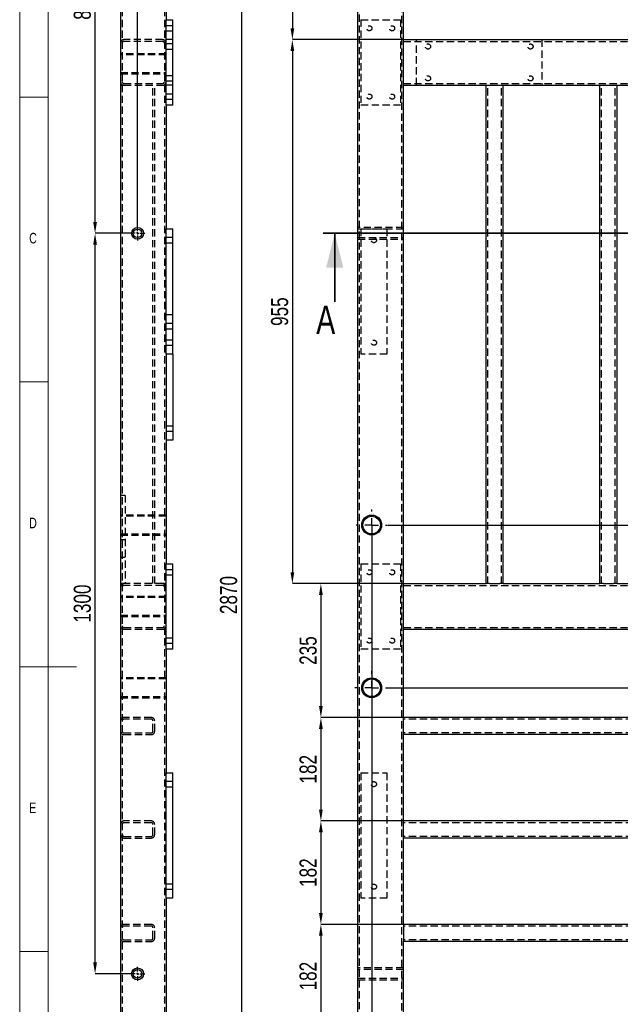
# Model space of a CAD drawing. Header units: millimetres. Extents: x 5 to 589, y 5 to 415.
# Tile 3 of 18: x 5 to 110, y 151 to 324. Entities that reach past the tile are written whole.
import ezdxf

# ---------------------------------------------------------------- set-up
doc = ezdxf.new("R2010")
doc.units = ezdxf.units.MM
doc.header["$PDSIZE"] = -1
doc.linetypes.add('CENTERX2', pattern=[20.32, 12.7, -2.54, 2.54, -2.54])
doc.linetypes.add('HIDDEN', pattern=[1.905, 1.27, -0.635])
for name, color, linetype in [('COTES', 1, 'Continuous'), ('NOTES', 6, 'Continuous'), ('TRAIT-MIXTES', 3, 'CENTERX2'), ('TRAIT-TIRET', 2, 'HIDDEN')]:
    doc.layers.add(name, color=color, linetype=linetype)
doc.layers.add('TRAIT-FORT', color=4, linetype='Continuous', lineweight=25)
doc.styles.add('SLDTEXTSTYLE0', font='TXT', dxfattribs={"width": 0.75})
doc.dimstyles.new('SLDDIMSTYLE1', dxfattribs={"dimtxt": 3, "dimasz": 2, "dimexe": 0, "dimexo": 0.0625, "dimgap": 0.75, "dimtad": 0, "dimtih": 1, "dimtoh": 1, "dimdec": 0, "dimlfac": 10, "dimrnd": 1e-09, "dimzin": 12, "dimdsep": 46, "dimtxsty": 'SLDTEXTSTYLE0', "dimsah": 1, "dimcen": 0.09, "dimadec": 0, "dimazin": 3, "dimtfac": 1, "dimtdec": 0, "dimtofl": 0, "dimtmove": 0, "dimatfit": 3, "dimfxl": 1, "dimfrac": 2, "dimtolj": 1, "dimtzin": 12, "dimarcsym": 0})
doc.dimstyles.new('SLDDIMSTYLE2', dxfattribs={"dimtxt": 3, "dimasz": 2, "dimexe": 0, "dimexo": 0.0625, "dimgap": 0.75, "dimtad": 1, "dimdec": 0, "dimlfac": 10, "dimrnd": 1e-09, "dimzin": 12, "dimdsep": 46, "dimtxsty": 'SLDTEXTSTYLE0', "dimsah": 1, "dimcen": 0.09, "dimadec": 0, "dimazin": 3, "dimtfac": 1, "dimtdec": 0, "dimtofl": 0, "dimtmove": 0, "dimatfit": 3, "dimfxl": 1, "dimfrac": 2, "dimtolj": 1, "dimtzin": 12, "dimarcsym": 0})
doc.dimstyles.new('SLDDIMSTYLE3', dxfattribs={"dimtxt": 3, "dimasz": 2, "dimexe": 0, "dimexo": 0.0625, "dimgap": 0.75, "dimtad": 1, "dimdec": 0, "dimlfac": 10, "dimrnd": 1e-09, "dimzin": 12, "dimdsep": 46, "dimtxsty": 'SLDTEXTSTYLE0', "dimsah": 1, "dimcen": 0.09, "dimadec": 0, "dimazin": 3, "dimtfac": 1, "dimtdec": 0, "dimtmove": 0, "dimatfit": 0, "dimfxl": 1, "dimfrac": 2, "dimtolj": 1, "dimtzin": 12, "dimarcsym": 0})

# ---------------------------------------------------------------- blocks, each defined once
blk = doc.blocks.new('_D_2')
at = {"layer": 'COTES', "color": 0, "lineweight": -2, "transparency": 16777216}
for p, q in [((69.63, 234.88), (189.01, 234.88)), ((189.01, 234.88), (193.01, 234.84)), ((193.01, 234.84), (197.01, 234.84))]:
    blk.add_line(p, q, dxfattribs=at)
at = {"layer": 'Defpoints', "color": 0, "transparency": 16777216}
for p in [(187.41, 366.09), (69.57, 234.88), (197.01, 234.84)]:
    blk.add_point(p, dxfattribs=at)
at = {"layer": 'COTES', "color": 0, "transparency": 16777216, "insert": (201.13, 234.84), "char_height": 3, "attachment_point": 5, "style": 'SLDTEXTSTYLE0'}
blk.add_mtext('\\A1;1312', dxfattribs=at)
blk = doc.blocks.new('_D_5')
at = {"layer": 'COTES', "color": 0, "lineweight": -2, "transparency": 16777216}
blk.add_line((69.83, 206.31), (197.01, 206.31), dxfattribs=at)
at = {"layer": 'Defpoints', "color": 0, "transparency": 16777216}
for p in [(187.41, 366.09), (69.77, 206.31), (197.01, 206.31)]:
    blk.add_point(p, dxfattribs=at)
at = {"layer": 'COTES', "color": 0, "transparency": 16777216, "insert": (201.51, 206.31), "char_height": 3, "attachment_point": 5, "style": 'SLDTEXTSTYLE0'}
blk.add_mtext('\\A1;1598', dxfattribs=at)
blk = doc.blocks.new('_D_8')
at = {"layer": 'COTES', "color": 0, "lineweight": -2, "transparency": 16777216}
for p, q in [((66.82, 234.82), (66.82, 76.59)), ((66.82, 76.59), (76.23, 72.59)), ((76.23, 72.59), (76.23, 68.59))]:
    blk.add_line(p, q, dxfattribs=at)
at = {"layer": 'Defpoints', "color": 0, "transparency": 16777216}
for p in [(66.82, 234.88), (64.41, 79.09), (76.23, 68.59)]:
    blk.add_point(p, dxfattribs=at)
at = {"layer": 'COTES', "color": 0, "transparency": 16777216, "insert": (76.23, 65.97), "char_height": 3, "attachment_point": 5, "rotation": 90, "style": 'SLDTEXTSTYLE0'}
blk.add_mtext('\\A1;24', dxfattribs=at)
blk = doc.blocks.new('_D_9')
at = {"layer": 'COTES', "color": 0, "lineweight": -2, "transparency": 16777216}
blk.add_line((114.02, 312.83), (114.02, 68.59), dxfattribs=at)
at = {"layer": 'Defpoints', "color": 0, "transparency": 16777216}
for p in [(114.02, 312.9), (64.41, 79.09), (114.02, 68.59)]:
    blk.add_point(p, dxfattribs=at)
at = {"layer": 'COTES', "color": 0, "transparency": 16777216, "insert": (114.02, 64.84), "char_height": 3, "attachment_point": 5, "rotation": 90, "style": 'SLDTEXTSTYLE0'}
blk.add_mtext('\\A1;496', dxfattribs=at)
blk = doc.blocks.new('_D_10')
at = {"layer": 'COTES', "color": 0, "lineweight": -2, "transparency": 16777216}
blk.add_line((142.69, 315.78), (142.69, 68.59), dxfattribs=at)
at = {"layer": 'Defpoints', "color": 0, "transparency": 16777216}
for p in [(142.69, 315.85), (64.41, 79.09), (142.69, 68.59)]:
    blk.add_point(p, dxfattribs=at)
at = {"layer": 'COTES', "color": 0, "transparency": 16777216, "insert": (142.69, 64.84), "char_height": 3, "attachment_point": 5, "rotation": 90, "style": 'SLDTEXTSTYLE0'}
blk.add_mtext('\\A1;783', dxfattribs=at)
blk = doc.blocks.new('_D_14')
at = {"layer": 'COTES', "color": 0, "lineweight": -2, "transparency": 16777216}
for p, q in [((64.34, 366.09), (52.89, 366.09)), ((52.89, 364.09), (52.89, 322.09)), ((72.34, 320.09), (52.89, 320.09))]:
    blk.add_line(p, q, dxfattribs=at)
at = {"layer": 'COTES', "color": 0, "transparency": 16777216}
for points in [[(52.56, 364.09), (53.22, 364.09), (52.89, 366.09)], [(52.56, 322.09), (53.22, 322.09), (52.89, 320.09)]]:
    blk.add_solid(points, dxfattribs=at)
at = {"layer": 'Defpoints', "color": 0, "transparency": 16777216}
for p in [(64.41, 366.09), (52.89, 320.09), (72.41, 320.09)]:
    blk.add_point(p, dxfattribs=at)
at = {"layer": 'COTES', "color": 0, "transparency": 16777216, "insert": (49.14, 343.09), "char_height": 3, "attachment_point": 2, "rotation": 90, "style": 'SLDTEXTSTYLE0'}
blk.add_mtext('\\A1;460', dxfattribs=at)
blk = doc.blocks.new('_D_16')
at = {"layer": 'COTES', "color": 0, "lineweight": -2, "transparency": 16777216}
for p, q in [((72.34, 320.09), (52.89, 320.09)), ((52.89, 318.09), (52.89, 226.59)), ((72.34, 224.59), (52.89, 224.59))]:
    blk.add_line(p, q, dxfattribs=at)
at = {"layer": 'COTES', "color": 0, "transparency": 16777216}
for points in [[(52.56, 318.09), (53.22, 318.09), (52.89, 320.09)], [(52.56, 226.59), (53.22, 226.59), (52.89, 224.59)]]:
    blk.add_solid(points, dxfattribs=at)
at = {"layer": 'Defpoints', "color": 0, "transparency": 16777216}
for p in [(72.41, 320.09), (52.89, 224.59), (72.41, 224.59)]:
    blk.add_point(p, dxfattribs=at)
at = {"layer": 'COTES', "color": 0, "transparency": 16777216, "insert": (49.14, 272.34), "char_height": 3, "attachment_point": 2, "rotation": 90, "style": 'SLDTEXTSTYLE0'}
blk.add_mtext('\\A1;955', dxfattribs=at)
blk = doc.blocks.new('_D_17')
at = {"layer": 'COTES', "color": 0, "lineweight": -2, "transparency": 16777216}
for p, q in [((72.34, 224.59), (57.9, 224.59)), ((57.9, 222.59), (57.9, 203.09)), ((72.34, 201.09), (57.9, 201.09))]:
    blk.add_line(p, q, dxfattribs=at)
at = {"layer": 'COTES', "color": 0, "transparency": 16777216}
for points in [[(57.57, 222.59), (58.23, 222.59), (57.9, 224.59)], [(57.57, 203.09), (58.23, 203.09), (57.9, 201.09)]]:
    blk.add_solid(points, dxfattribs=at)
at = {"layer": 'Defpoints', "color": 0, "transparency": 16777216}
for p in [(72.41, 224.59), (57.9, 201.09), (72.41, 201.09)]:
    blk.add_point(p, dxfattribs=at)
at = {"layer": 'COTES', "color": 0, "transparency": 16777216, "insert": (54.15, 212.84), "char_height": 3, "attachment_point": 2, "rotation": 90, "style": 'SLDTEXTSTYLE0'}
blk.add_mtext('\\A1;235', dxfattribs=at)
blk = doc.blocks.new('_D_18')
at = {"layer": 'COTES', "color": 0, "lineweight": -2, "transparency": 16777216}
for p, q in [((72.34, 201.09), (57.9, 201.09)), ((57.9, 199.09), (57.9, 184.93)), ((72.34, 182.93), (57.9, 182.93))]:
    blk.add_line(p, q, dxfattribs=at)
at = {"layer": 'COTES', "color": 0, "transparency": 16777216}
for points in [[(57.57, 199.09), (58.23, 199.09), (57.9, 201.09)], [(57.57, 184.93), (58.23, 184.93), (57.9, 182.93)]]:
    blk.add_solid(points, dxfattribs=at)
at = {"layer": 'Defpoints', "color": 0, "transparency": 16777216}
for p in [(72.41, 201.09), (57.9, 182.93), (72.41, 182.93)]:
    blk.add_point(p, dxfattribs=at)
at = {"layer": 'COTES', "color": 0, "transparency": 16777216, "insert": (54.15, 192.01), "char_height": 3, "attachment_point": 2, "rotation": 90, "style": 'SLDTEXTSTYLE0'}
blk.add_mtext('\\A1;182', dxfattribs=at)
blk = doc.blocks.new('_D_19')
at = {"layer": 'COTES', "color": 0, "lineweight": -2, "transparency": 16777216}
for p, q in [((72.34, 182.93), (57.9, 182.93)), ((57.9, 180.93), (57.9, 166.77)), ((72.34, 164.77), (57.9, 164.77))]:
    blk.add_line(p, q, dxfattribs=at)
at = {"layer": 'COTES', "color": 0, "transparency": 16777216}
for points in [[(57.57, 180.93), (58.23, 180.93), (57.9, 182.93)], [(57.57, 166.77), (58.23, 166.77), (57.9, 164.77)]]:
    blk.add_solid(points, dxfattribs=at)
at = {"layer": 'Defpoints', "color": 0, "transparency": 16777216}
for p in [(72.41, 182.93), (57.9, 164.77), (72.41, 164.77)]:
    blk.add_point(p, dxfattribs=at)
at = {"layer": 'COTES', "color": 0, "transparency": 16777216, "insert": (54.15, 173.85), "char_height": 3, "attachment_point": 2, "rotation": 90, "style": 'SLDTEXTSTYLE0'}
blk.add_mtext('\\A1;182', dxfattribs=at)
blk = doc.blocks.new('_D_20')
at = {"layer": 'COTES', "color": 0, "lineweight": -2, "transparency": 16777216}
for p, q in [((72.34, 164.77), (57.9, 164.77)), ((57.9, 162.77), (57.9, 148.61)), ((72.34, 146.61), (57.9, 146.61))]:
    blk.add_line(p, q, dxfattribs=at)
at = {"layer": 'COTES', "color": 0, "transparency": 16777216}
for points in [[(57.57, 162.77), (58.23, 162.77), (57.9, 164.77)], [(57.57, 148.61), (58.23, 148.61), (57.9, 146.61)]]:
    blk.add_solid(points, dxfattribs=at)
at = {"layer": 'Defpoints', "color": 0, "transparency": 16777216}
for p in [(72.41, 164.77), (57.9, 146.61), (72.41, 146.61)]:
    blk.add_point(p, dxfattribs=at)
at = {"layer": 'COTES', "color": 0, "transparency": 16777216, "insert": (54.15, 155.69), "char_height": 3, "attachment_point": 2, "rotation": 90, "style": 'SLDTEXTSTYLE0'}
blk.add_mtext('\\A1;182', dxfattribs=at)
blk = doc.blocks.new('_D_23')
at = {"layer": 'COTES', "color": 0, "lineweight": -2, "transparency": 16777216}
for p, q in [((64.34, 366.09), (43.93, 366.09)), ((43.93, 364.09), (43.93, 81.09)), ((64.34, 79.09), (43.93, 79.09))]:
    blk.add_line(p, q, dxfattribs=at)
at = {"layer": 'COTES', "color": 0, "transparency": 16777216}
for points in [[(43.6, 364.09), (44.27, 364.09), (43.93, 366.09)], [(43.6, 81.09), (44.27, 81.09), (43.93, 79.09)]]:
    blk.add_solid(points, dxfattribs=at)
at = {"layer": 'Defpoints', "color": 0, "transparency": 16777216}
for p in [(64.41, 366.09), (43.93, 79.09), (64.41, 79.09)]:
    blk.add_point(p, dxfattribs=at)
at = {"layer": 'COTES', "color": 0, "transparency": 16777216, "insert": (40.18, 222.59), "char_height": 3, "attachment_point": 2, "rotation": 90, "style": 'SLDTEXTSTYLE0'}
blk.add_mtext('\\A1;2870', dxfattribs=at)
blk = doc.blocks.new('SW_CENTERMARKSYMBOL_0')
at = {"layer": 'TRAIT-MIXTES', "color": 0}
for p, q in [((0, 2.4), (0, 2.95)), ((-2.4, 0), (-2.95, 0)), ((0, 0), (-1.2, 0)), ((0, 0), (0, 1.2)), ((0, 0), (0, -1.2)), ((0, 0), (1.2, 0)), ((2.4, 0), (2.95, 0)), ((0, -2.4), (0, -2.95))]:
    blk.add_line(p, q, dxfattribs=at)
blk = doc.blocks.new('SW_CENTERMARKSYMBOL_1')
at = {"layer": 'TRAIT-MIXTES', "color": 0}
for p, q in [((0, 2.4), (0, 2.75)), ((-2.4, 0), (-2.75, 0)), ((0, 0), (-1.2, 0)), ((0, 0), (0, 1.2)), ((0, 0), (0, -1.2)), ((0, 0), (1.2, 0)), ((2.4, 0), (2.75, 0)), ((0, -2.4), (0, -2.75))]:
    blk.add_line(p, q, dxfattribs=at)
blk = doc.blocks.new('_D_75')
at = {"layer": 'COTES', "color": 0, "lineweight": -2, "transparency": 16777216}
for p, q in [((24.4, 286.09), (18.24, 286.09)), ((18.24, 158.09), (18.24, 284.09)), ((24.4, 156.09), (18.24, 156.09))]:
    blk.add_line(p, q, dxfattribs=at)
at = {"layer": 'COTES', "color": 0, "transparency": 16777216}
for points in [[(17.91, 284.09), (18.57, 284.09), (18.24, 286.09)], [(17.91, 158.09), (18.57, 158.09), (18.24, 156.09)]]:
    blk.add_solid(points, dxfattribs=at)
at = {"layer": 'Defpoints', "color": 0, "transparency": 16777216}
for p in [(18.24, 286.09), (24.46, 286.09), (24.46, 156.09)]:
    blk.add_point(p, dxfattribs=at)
at = {"layer": 'COTES', "color": 0, "transparency": 16777216, "insert": (14.49, 221.09), "char_height": 3, "attachment_point": 2, "rotation": 90, "style": 'SLDTEXTSTYLE0'}
blk.add_mtext('\\A1;1300', dxfattribs=at)
blk = doc.blocks.new('_D_76')
at = {"layer": 'COTES', "color": 0, "lineweight": -2, "transparency": 16777216}
for p, q in [((23.25, 366.09), (18.24, 366.09)), ((18.24, 288.09), (18.24, 364.09)), ((24.4, 286.09), (18.24, 286.09))]:
    blk.add_line(p, q, dxfattribs=at)
at = {"layer": 'COTES', "color": 0, "transparency": 16777216}
for points in [[(17.91, 364.09), (18.57, 364.09), (18.24, 366.09)], [(17.91, 288.09), (18.57, 288.09), (18.24, 286.09)]]:
    blk.add_solid(points, dxfattribs=at)
at = {"layer": 'Defpoints', "color": 0, "transparency": 16777216}
for p in [(18.24, 366.09), (23.31, 366.09), (24.46, 286.09)]:
    blk.add_point(p, dxfattribs=at)
at = {"layer": 'COTES', "color": 0, "transparency": 16777216, "insert": (14.49, 326.09), "char_height": 3, "attachment_point": 2, "rotation": 90, "style": 'SLDTEXTSTYLE0'}
blk.add_mtext('\\A1;800', dxfattribs=at)
blk = doc.blocks.new('_D_77')
at = {"layer": 'COTES', "color": 0, "lineweight": -2, "transparency": 16777216}
for p, q in [((20.71, 369.59), (18.71, 369.59)), ((22.71, 365.56), (22.71, 369.59)), ((22.71, 369.59), (25.71, 369.59)), ((25.71, 287.41), (25.71, 369.59)), ((27.71, 369.59), (34.59, 369.59))]:
    blk.add_line(p, q, dxfattribs=at)
at = {"layer": 'COTES', "color": 0, "transparency": 16777216}
for points in [[(20.71, 369.93), (20.71, 369.26), (22.71, 369.59)], [(27.71, 369.93), (27.71, 369.26), (25.71, 369.59)]]:
    blk.add_solid(points, dxfattribs=at)
at = {"layer": 'Defpoints', "color": 0, "transparency": 16777216}
for p in [(22.71, 369.59), (22.71, 365.49), (25.71, 287.34)]:
    blk.add_point(p, dxfattribs=at)
at = {"layer": 'COTES', "color": 0, "transparency": 16777216, "insert": (32.15, 373.34), "char_height": 3, "attachment_point": 2, "style": 'SLDTEXTSTYLE0'}
blk.add_mtext('\\A1;30', dxfattribs=at)
blk = doc.blocks.new('SW_CENTERMARKSYMBOL_34')
at = {"layer": 'TRAIT-MIXTES', "color": 0}
for p, q in [((-0.4, 0), (-1.25, 0)), ((0, 0), (-0.2, 0)), ((0, 0.4), (0, 1.25)), ((0, 0), (0, 0.2)), ((0, 0), (0, -0.2)), ((0, 0), (0.2, 0)), ((0.4, 0), (1.25, 0)), ((0, -0.4), (0, -1.25))]:
    blk.add_line(p, q, dxfattribs=at)
blk = doc.blocks.new('SW_CENTERMARKSYMBOL_35')
at = {"layer": 'TRAIT-MIXTES', "color": 0}
for p, q in [((-0.4, 0), (-1.25, 0)), ((0, 0), (-0.2, 0)), ((0, 0.4), (0, 1.25)), ((0, 0), (0, 0.2)), ((0, 0), (0, -0.2)), ((0, 0), (0.2, 0)), ((0.4, 0), (1.25, 0)), ((0, -0.4), (0, -1.25))]:
    blk.add_line(p, q, dxfattribs=at)

msp = doc.modelspace()

# ---------------------------------------------------------------- linework, layer by layer
at = {"lineweight": 18}
for p, q in [((5, 415), (5, 5)), ((10, 410), (10, 10)), ((5, 310), (10, 310)), ((10, 260), (5, 260)), ((5, 210), (15, 210)), ((10, 160), (5, 160))]:
    msp.add_line(p, q, dxfattribs=at)
at = {"lineweight": 35}
for p, q in [((193.73, 286.09), (58.33, 286.09)), ((60.33, 274.09), (60.33, 286.09))]:
    msp.add_line(p, q, dxfattribs=at)
msp.add_solid([(60.33, 286.09), (58.83, 280.09), (61.83, 280.09)], dxfattribs=at)
at = {"layer": 'TRAIT-FORT', "lineweight": 25}
for p, q in [((22.71, 365.49), (22.71, 79.69)), ((64.41, 79.09), (64.41, 366.09)), ((30.71, 354.59), (30.71, 323.59)), ((72.41, 320.09), (72.41, 335.59)), ((30.71, 308.59), (30.71, 323.59)), ((30.71, 323.59), (31.91, 323.59)), ((31.91, 308.59), (31.91, 323.59)), ((72.41, 319.49), (72.41, 320.09)), ((72.41, 320.09), (179.41, 320.09)), ((72.41, 312.69), (72.41, 319.49)), ((72.41, 312.09), (72.41, 312.69)), ((72.41, 312.09), (86.91, 312.09)), ((72.41, 224.59), (72.41, 312.09)), ((86.91, 224.59), (86.91, 312.09)), ((86.91, 312.09), (87.51, 312.09)), ((87.51, 312.09), (89.31, 312.09)), ((89.31, 312.09), (89.91, 312.09)), ((89.91, 224.59), (89.91, 312.09)), ((89.91, 312.09), (106.91, 312.09)), ((106.91, 224.59), (106.91, 312.09)), ((106.91, 312.09), (107.51, 312.09)), ((107.51, 312.09), (109.31, 312.09)), ((109.31, 312.09), (109.91, 312.09)), ((109.91, 224.59), (109.91, 312.09)), ((109.91, 312.09), (121.91, 312.09)), ((31.91, 308.59), (30.71, 308.59)), ((30.71, 308.59), (30.71, 286.89)), ((30.71, 286.89), (31.91, 286.89)), ((30.71, 264.89), (30.71, 286.89)), ((31.91, 264.89), (31.91, 286.89)), ((31.91, 264.89), (30.71, 264.89)), ((30.71, 264.89), (30.71, 228.09)), ((31.91, 264.89), (31.91, 249.79)), ((31.91, 249.79), (30.71, 249.79)), ((30.71, 213.09), (30.71, 228.09)), ((30.71, 228.09), (31.91, 228.09)), ((31.91, 213.09), (31.91, 228.09)), ((72.41, 224.59), (86.91, 224.59)), ((72.41, 223.99), (72.41, 224.59)), ((72.41, 217.19), (72.41, 223.99)), ((87.51, 224.59), (86.91, 224.59)), ((87.51, 224.59), (89.31, 224.59)), ((89.91, 224.59), (89.31, 224.59)), ((89.91, 224.59), (106.91, 224.59)), ((107.51, 224.59), (106.91, 224.59)), ((107.51, 224.59), (109.31, 224.59)), ((109.91, 224.59), (109.31, 224.59)), ((109.91, 224.59), (121.91, 224.59)), ((72.41, 216.59), (72.41, 217.19)), ((72.41, 216.59), (179.41, 216.59)), ((72.41, 201.09), (72.41, 216.59)), ((31.91, 213.09), (30.71, 213.09)), ((30.71, 213.09), (30.71, 191.39)), ((72.41, 200.49), (72.41, 201.09)), ((179.41, 201.09), (72.41, 201.09)), ((72.41, 198.69), (72.41, 200.49)), ((72.41, 198.09), (72.41, 198.69)), ((72.41, 182.93), (72.41, 198.09)), ((179.41, 198.09), (72.41, 198.09)), ((30.71, 191.39), (31.91, 191.39)), ((30.71, 169.39), (30.71, 191.39)), ((31.91, 169.39), (31.91, 191.39)), ((72.41, 182.33), (72.41, 182.93)), ((179.41, 182.93), (72.41, 182.93)), ((72.41, 180.53), (72.41, 182.33)), ((72.41, 179.93), (72.41, 180.53)), ((72.41, 164.77), (72.41, 179.93)), ((179.41, 179.93), (72.41, 179.93)), ((31.91, 169.39), (30.71, 169.39)), ((30.71, 169.39), (30.71, 134.29)), ((179.41, 164.77), (72.41, 164.77)), ((72.41, 164.77), (72.41, 164.17)), ((72.41, 164.17), (72.41, 162.37)), ((72.41, 162.37), (72.41, 161.77)), ((72.41, 146.61), (72.41, 161.77)), ((179.41, 161.77), (72.41, 161.77))]:
    msp.add_line(p, q, dxfattribs=at)
for centre, radius in [((25.71, 286.09), 1.05), ((25.71, 286.09), 0.75), ((66.82, 234.88), 1.75), ((66.82, 234.88), 1.55), ((66.82, 206.31), 1.75), ((66.82, 206.31), 1.55), ((25.71, 156.09), 1.05), ((25.71, 156.09), 0.75)]:
    msp.add_circle(centre, radius, dxfattribs=at)
at = {"layer": 'TRAIT-TIRET'}
for p, q in [((23.01, 365.49), (23.01, 79.69)), ((30.41, 365.49), (30.41, 79.69)), ((64.71, 79.39), (64.71, 365.79)), ((72.11, 86.79), (72.11, 358.39)), ((64.91, 323.59), (64.91, 308.59)), ((64.91, 323.59), (71.91, 323.59)), ((71.91, 323.59), (71.91, 308.59)), ((31.91, 322.54), (30.71, 322.54)), ((30.71, 321.64), (31.91, 321.64)), ((30.11, 320.09), (23.31, 320.09)), ((30.11, 319.79), (23.31, 319.79)), ((31.91, 320.09), (30.71, 320.09)), ((72.41, 319.79), (179.41, 319.79)), ((74.71, 312.09), (74.71, 320.09)), ((96.71, 320.09), (96.71, 312.09)), ((31.91, 319.34), (30.71, 319.34)), ((30.71, 318.44), (31.91, 318.44)), ((30.71, 317.6), (22.71, 317.6)), ((23.01, 317.6), (22.71, 317.6)), ((30.71, 317.4), (22.71, 317.4)), ((30.71, 317.6), (30.41, 317.6)), ((22.71, 314.3), (30.71, 314.3)), ((22.71, 314.1), (30.71, 314.1)), ((22.71, 314.1), (23.01, 314.1)), ((30.41, 314.1), (30.71, 314.1)), ((31.91, 313.74), (30.71, 313.74)), ((22.71, 312.09), (23.31, 312.09)), ((23.31, 312.39), (30.11, 312.39)), ((23.31, 312.09), (30.11, 312.09)), ((28.41, 224.59), (28.41, 312.09)), ((28.71, 224.59), (28.71, 312.09)), ((30.11, 312.09), (30.71, 312.09)), ((30.71, 312.84), (31.91, 312.84)), ((31.91, 312.09), (30.71, 312.09)), ((72.41, 312.39), (179.41, 312.39)), ((87.21, 224.59), (87.21, 312.09)), ((89.61, 224.59), (89.61, 312.09)), ((107.21, 224.59), (107.21, 312.09)), ((109.61, 224.59), (109.61, 312.09)), ((31.91, 310.54), (30.71, 310.54)), ((30.71, 309.64), (31.91, 309.64)), ((71.91, 308.59), (64.91, 308.59)), ((64.41, 285.04), (64.41, 287.14)), ((72.41, 287.14), (64.41, 287.14)), ((64.71, 287.14), (64.41, 287.14)), ((72.41, 287.14), (72.11, 287.14)), ((31.91, 285.34), (30.71, 285.34)), ((72.41, 286.84), (64.41, 286.84)), ((64.41, 285.34), (72.41, 285.34)), ((64.91, 286.89), (69.51, 286.89)), ((64.91, 286.89), (64.91, 264.89)), ((69.51, 286.89), (69.51, 264.89)), ((30.71, 284.44), (31.91, 284.44)), ((64.41, 285.04), (72.41, 285.04)), ((64.41, 285.04), (64.71, 285.04)), ((72.11, 285.04), (72.41, 285.04)), ((31.91, 271.79), (30.71, 271.79)), ((31.91, 270.24), (30.71, 270.24)), ((30.71, 269.34), (31.91, 269.34)), ((31.91, 267.34), (30.71, 267.34)), ((30.71, 266.44), (31.91, 266.44)), ((69.51, 264.89), (64.91, 264.89)), ((31.91, 252.24), (30.71, 252.24)), ((30.71, 251.34), (31.91, 251.34)), ((23.51, 240.09), (22.71, 240.09)), ((23.51, 240.09), (23.51, 224.59)), ((30.71, 236.63), (22.71, 236.63)), ((23.01, 236.63), (22.71, 236.63)), ((30.71, 236.43), (22.71, 236.43)), ((30.71, 236.63), (30.41, 236.63)), ((22.71, 233.33), (30.71, 233.33)), ((22.71, 233.13), (30.71, 233.13)), ((22.71, 233.13), (23.01, 233.13)), ((23.51, 232.26), (22.71, 232.26)), ((30.41, 233.13), (30.71, 233.13)), ((22.71, 229.26), (23.51, 229.26)), ((31.91, 227.04), (30.71, 227.04)), ((64.91, 228.09), (64.91, 213.09)), ((64.91, 228.09), (71.91, 228.09)), ((71.91, 228.09), (71.91, 213.09)), ((30.71, 226.14), (31.91, 226.14)), ((23.51, 224.59), (22.71, 224.59)), ((30.11, 224.59), (23.31, 224.59)), ((30.11, 224.29), (23.31, 224.29)), ((30.71, 224.59), (30.11, 224.59)), ((72.41, 224.29), (179.41, 224.29)), ((30.71, 222.35), (22.71, 222.35)), ((23.01, 222.35), (22.71, 222.35)), ((30.71, 222.15), (22.71, 222.15)), ((30.71, 222.35), (30.41, 222.35)), ((22.71, 219.05), (30.71, 219.05)), ((22.71, 218.85), (30.71, 218.85)), ((22.71, 218.85), (23.01, 218.85)), ((30.41, 218.85), (30.71, 218.85)), ((23.31, 216.89), (30.11, 216.89)), ((23.31, 216.59), (30.11, 216.59)), ((72.41, 216.89), (179.41, 216.89)), ((31.91, 215.04), (30.71, 215.04)), ((30.71, 214.14), (31.91, 214.14)), ((71.91, 213.09), (64.91, 213.09)), ((30.71, 208.06), (22.71, 208.06)), ((23.01, 208.06), (22.71, 208.06)), ((30.71, 207.86), (22.71, 207.86)), ((30.71, 208.06), (30.41, 208.06)), ((22.71, 204.76), (30.71, 204.76)), ((22.71, 204.56), (30.71, 204.56)), ((22.71, 204.56), (23.01, 204.56)), ((30.41, 204.56), (30.71, 204.56)), ((28.11, 201.09), (23.31, 201.09)), ((28.11, 200.79), (23.31, 200.79)), ((179.41, 200.79), (72.41, 200.79)), ((28.41, 198.69), (28.41, 200.49)), ((28.71, 198.69), (28.71, 200.49)), ((23.31, 198.39), (28.11, 198.39)), ((23.31, 198.09), (28.11, 198.09)), ((179.41, 198.39), (72.41, 198.39)), ((64.91, 191.39), (64.91, 169.39)), ((64.91, 191.39), (69.51, 191.39)), ((69.51, 191.39), (69.51, 169.39)), ((31.91, 189.84), (30.71, 189.84)), ((30.71, 188.94), (31.91, 188.94)), ((28.11, 182.93), (23.31, 182.93)), ((28.11, 182.63), (23.31, 182.63)), ((28.41, 180.53), (28.41, 182.33)), ((28.71, 180.53), (28.71, 182.33)), ((179.41, 182.63), (72.41, 182.63)), ((23.31, 180.23), (28.11, 180.23)), ((23.31, 179.93), (28.11, 179.93)), ((179.41, 180.23), (72.41, 180.23)), ((31.91, 171.84), (30.71, 171.84)), ((30.71, 170.94), (31.91, 170.94)), ((69.51, 169.39), (64.91, 169.39)), ((28.11, 164.77), (23.31, 164.77)), ((28.11, 164.47), (23.31, 164.47)), ((179.41, 164.47), (72.41, 164.47)), ((28.41, 162.37), (28.41, 164.17)), ((28.71, 162.37), (28.71, 164.17)), ((23.31, 162.07), (28.11, 162.07)), ((23.31, 161.77), (28.11, 161.77)), ((179.41, 162.07), (72.41, 162.07)), ((64.41, 155.04), (64.41, 157.14)), ((72.41, 157.14), (64.41, 157.14)), ((64.71, 157.14), (64.41, 157.14)), ((72.41, 156.84), (64.41, 156.84)), ((72.41, 157.14), (72.11, 157.14)), ((64.41, 155.34), (72.41, 155.34)), ((64.41, 155.04), (72.41, 155.04)), ((64.41, 155.04), (64.71, 155.04)), ((72.11, 155.04), (72.41, 155.04))]:
    msp.add_line(p, q, dxfattribs=at)
for centre in [(66.41, 322.09), (70.41, 322.09), (76.71, 318.89), (94.71, 318.89), (76.71, 313.29), (94.71, 313.29), (66.41, 310.09), (70.41, 310.09), (67.21, 284.89), (67.21, 266.89), (66.41, 226.59), (70.41, 226.59), (66.41, 214.59), (70.41, 214.59), (67.21, 189.39), (67.21, 171.39)]:
    msp.add_circle(centre, 0.45, dxfattribs=at)
for centre, radius, start, end in [((23.31, 319.49), 0.6, 90, 180), ((23.31, 319.49), 0.3, 90, 180), ((30.11, 319.49), 0.6, 0, 90), ((30.11, 319.49), 0.3, 0, 90), ((23.31, 312.69), 0.6, 180, 270), ((23.31, 312.69), 0.3, 180, 270), ((30.11, 312.69), 0.3, 270, 0), ((30.11, 312.69), 0.6, 270, 0), ((23.31, 223.99), 0.6, 90, 180), ((23.31, 223.99), 0.3, 90, 180), ((30.11, 223.99), 0.6, 0, 90), ((30.11, 223.99), 0.3, 0, 90), ((23.31, 217.19), 0.6, 180, 270), ((23.31, 217.19), 0.3, 180, 270), ((30.11, 217.19), 0.6, 270, 0), ((30.11, 217.19), 0.3, 270, 0), ((23.31, 200.49), 0.6, 90, 180), ((23.31, 200.49), 0.3, 90, 180), ((28.11, 200.49), 0.6, 0, 90), ((28.11, 200.49), 0.3, 0, 90), ((23.31, 198.69), 0.6, 180, 270), ((23.31, 198.69), 0.3, 180, 270), ((28.11, 198.69), 0.3, 270, 0), ((28.11, 198.69), 0.6, 270, 0), ((23.31, 182.33), 0.6, 90, 180), ((23.31, 182.33), 0.3, 90, 180), ((28.11, 182.33), 0.6, 0, 90), ((28.11, 182.33), 0.3, 0, 90), ((23.31, 180.53), 0.6, 180, 270), ((23.31, 180.53), 0.3, 180, 270), ((28.11, 180.53), 0.6, 270, 0), ((28.11, 180.53), 0.3, 270, 0), ((23.31, 164.17), 0.6, 90, 180), ((23.31, 164.17), 0.3, 90, 180), ((28.11, 164.17), 0.6, 0, 90), ((28.11, 164.17), 0.3, 0, 90), ((23.31, 162.37), 0.6, 180, 270), ((23.31, 162.37), 0.3, 180, 270), ((28.11, 162.37), 0.6, 270, 0), ((28.11, 162.37), 0.3, 270, 0)]:
    msp.add_arc(centre, radius, start, end, dxfattribs=at)

# ---------------------------------------------------------------- block references
at = {"layer": 'TRAIT-MIXTES'}
for name, p in [('SW_CENTERMARKSYMBOL_35', (25.71, 286.09)), ('SW_CENTERMARKSYMBOL_1', (66.82, 234.88)), ('SW_CENTERMARKSYMBOL_0', (66.82, 206.31)), ('SW_CENTERMARKSYMBOL_34', (25.71, 156.09))]:
    msp.add_blockref(name, p, dxfattribs=at)

# ---------------------------------------------------------------- texts
at = {"insert": (57.08, 273.41), "char_height": 5, "attachment_point": 1, "style": 'SLDTEXTSTYLE0'}
msp.add_mtext('A', dxfattribs=at)
at = {"layer": 'NOTES', "char_height": 1.85, "attachment_point": 1, "style": 'SLDTEXTSTYLE0'}
for s, insert in [('C', (6.67, 286.17)), ('D', (6.67, 236.17)), ('E', (6.67, 186.17))]:
    msp.add_mtext(s, dxfattribs=dict(at, insert=insert))

# ---------------------------------------------------------------- dimensions: what is measured, and where the dimension line sits
at = {"layer": 'COTES'}
dim = msp.add_linear_dim(base=(22.71, 369.59), p1=(25.71, 287.34), p2=(22.71, 365.49), dimstyle='SLDDIMSTYLE3', dxfattribs=at)
dim.commit()
dim.dimension.update_dxf_attribs({"geometry": '_D_77', "text_midpoint": (32.15, 369.59), "dimtype": 160})
for base, p1, p2, picture, middle in [((18.24, 366.09), (24.46, 286.09), (23.31, 366.09), '_D_76', (18.24, 326.09)), ((43.93, 79.09), (64.41, 366.09), (64.41, 79.09), '_D_23', (43.93, 222.59)), ((52.89, 320.09), (64.41, 366.09), (72.41, 320.09), '_D_14', (52.89, 343.09)), ((52.89, 224.59), (72.41, 320.09), (72.41, 224.59), '_D_16', (52.89, 272.34)), ((18.24, 286.09), (24.46, 156.09), (24.46, 286.09), '_D_75', (18.24, 221.09)), ((57.9, 201.09), (72.41, 224.59), (72.41, 201.09), '_D_17', (57.9, 212.84)), ((57.9, 182.93), (72.41, 201.09), (72.41, 182.93), '_D_18', (57.9, 192.01)), ((57.9, 164.77), (72.41, 182.93), (72.41, 164.77), '_D_19', (57.9, 173.85)), ((57.9, 146.61), (72.41, 164.77), (72.41, 146.61), '_D_20', (57.9, 155.69))]:
    dim = msp.add_linear_dim(base=base, p1=p1, p2=p2, angle=90, dimstyle='SLDDIMSTYLE2', dxfattribs=at)
    dim.commit()
    dim.dimension.update_dxf_attribs({"geometry": picture, "text_midpoint": middle, "dimtype": 160})
for feature_location, offset, dtype, origin, picture, middle in [((69.57, 234.88), (127.44, -0.04), 0, (187.41, 366.09), '_D_2', (201.13, 234.84)), ((69.77, 206.31), (127.24, 0), 0, (187.41, 366.09), '_D_5', (201.51, 206.31)), ((142.69, 315.85), (0, -247.25), 1, (64.41, 79.09), '_D_10', (142.69, 64.84)), ((114.02, 312.9), (0, -244.3), 1, (64.41, 79.09), '_D_9', (114.02, 64.84)), ((66.82, 234.88), (9.41, -166.29), 1, (64.41, 79.09), '_D_8', (76.23, 65.97))]:
    dim = msp.add_ordinate_dim(feature_location=feature_location, offset=offset, dtype=dtype, origin=origin, dimstyle='SLDDIMSTYLE1', dxfattribs=at)
    dim.commit()
    dim.dimension.update_dxf_attribs({"geometry": picture, "text_midpoint": middle})

doc.saveas('drawing.dxf')
